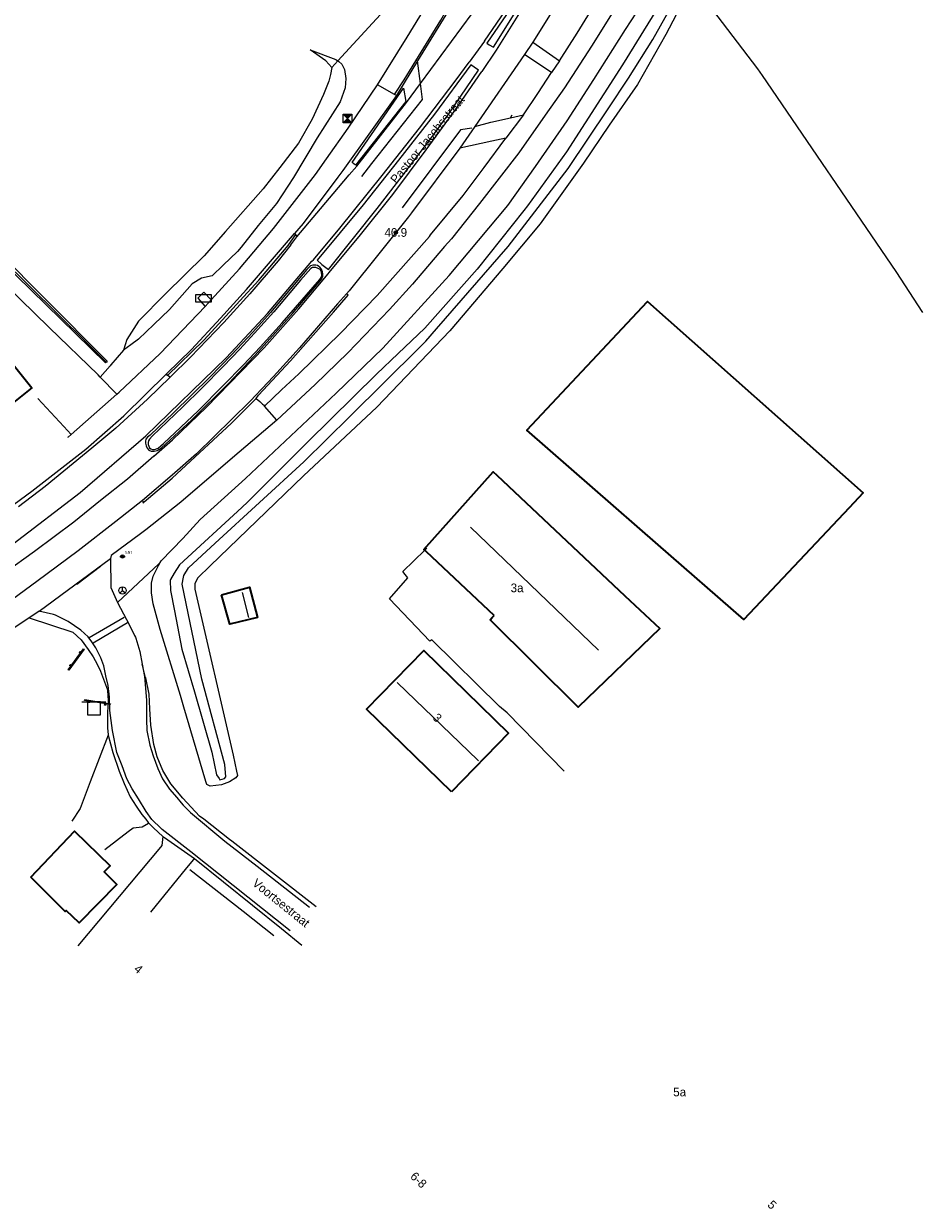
# Model space of a CAD drawing. Header units: metres. Extents: x 169249 to 194689, y 406250 to 412203.
# Tile 235 of 256: x 184541 to 184645, y 409859 to 409995. Entities that reach past the tile are written whole.
import ezdxf
from ezdxf.enums import TextEntityAlignment as Align

# ---------------------------------------------------------------- set-up
doc = ezdxf.new("R2010")
doc.units = ezdxf.units.M
doc.layers.get('0').update_dxf_attribs({"linetype": 'CONTINUOUS'})
for name, color, linetype, lineweight in [('BGT_NLCS_N264$0$B-WE-GW-TALUD_KRUIN-G', 252, 'CONTINUOUS', 18), ('BGT_NLCS_N264$0$B-WE-GW-TALUD_TEEN-G', 252, 'CONTINUOUS', 18), ('BGT_NLCS_N264$0$B-WE-GW-WATERGANG_INSTEEK-G', 252, 'CONTINUOUS', 18), ('BGT_NLCS_N264$0$B-WE-GW-WATERGANG_SLOOT_BODEM-G', 252, 'CONTINUOUS', 18), ('BGT_NLCS_N264$0$B-WE-IE-TERREINAFSCHEIDING_KUNSTMATIG_HEKWERK-G', 252, 'BGT_NLCS_N264$0$IE-TERREINAFSCHEIDING-KUNSTMATIG', 18), ('BGT_NLCS_N264$0$B-WE-IE-TERREINAFSCHEIDING_KUNSTMATIG_MUUR-G', 252, 'BGT_NLCS_N264$0$IE-TERREINAFSCHEIDING-KUNSTMATIG-DICHT', 18), ('BGT_NLCS_N264$0$B-WE-OG-TOPOGRAFIE_BEBOUWING-G', 252, 'CONTINUOUS', 35), ('BGT_NLCS_N264$0$B-WE-OG-TOPOGRAFIE_TERREIN_GROEN-GV', 252, 'CONTINUOUS', 18), ('BGT_NLCS_N264$0$B-WE-OG-TOPOGRAFIE_WATER-GV', 252, 'CONTINUOUS', 18), ('BGT_NLCS_N264$0$B-WE-OG-TOPOGRAFIE_WEG_BERM-GV', 252, 'CONTINUOUS', 18), ('BGT_NLCS_N264$0$B-WE-OG-TOPOGRAFIE_WEG_RIJWEG-GV', 252, 'CONTINUOUS', 18), ('BGT_NLCS_N264$0$B-WE-OG-TOPOGRAFIE_WEG_RIJWIELPAD-GV', 252, 'CONTINUOUS', 18), ('BGT_NLCS_N264$0$B-WE-OG-TOPOGRAFIE_WEG_VERHARD-G', 252, 'CONTINUOUS', 18), ('BGT_NLCS_N264$0$B-WE-VW-BEWEGWIJZERING_DRAAGCONSTRUCTIE-S', 252, 'CONTINUOUS', 25), ('BGT_NLCS_N264$0$B-WE-VW-VERKEERSTEKEN_BORD-S', 252, 'CONTINUOUS', 25), ('X-XX-AL-REFERENTIE-G', 7, 'CONTINUOUS', 18)]:
    doc.layers.add(name, color=color, linetype=linetype, lineweight=lineweight)
for name, color, linetype in [('BGT_NLCS_N264$0$B-WE-IE-MEUBILAIR_WEGMEUBILAIR-S', 252, 'CONTINUOUS'), ('BGT_NLCS_N264$0$B-WE-IE-TERREINAFSCHEIDING_KUNSTMATIG_HEKWERK_RASTER-G', 252, 'CONTINUOUS'), ('BGT_NLCS_N264$0$B-WE-KG-KADASTRAAL_NOK-G', 252, 'CONTINUOUS'), ('BGT_NLCS_N264$0$B-WE-OG-TOPOGRAFIE_WEG_RIJWEG-G', 252, 'CONTINUOUS'), ('BGT_NLCS_N264$0$B-WE-OG-TOPOGRAFIE_WEG_VERKEERSEILAND-GV', 252, 'CONTINUOUS'), ('BGT_NLCS_N264$0$B-WE-VW-MARKERING-G', 252, 'CONTINUOUS'), ('BGT_NLCS_N264$0$Label_Nummeraanduidingreeks', 252, 'CONTINUOUS'), ('BGT_NLCS_N264$0$Label_Openbareruimte', 252, 'CONTINUOUS'), ('BGT_NLCS_N264$0$Label_Puntobject', 252, 'CONTINUOUS')]:
    doc.layers.add(name, color=color, linetype=linetype)
doc.styles.add('BGT_NLCS_N264$0$NLCS-ISO', font='NLCS-ISO.ttf')
doc.styles.add('BGT_NLCS_N264$0$STANDARD', font='txt')
doc.linetypes.add('BGT_NLCS_N264$0$IE-TERREINAFSCHEIDING-KUNSTMATIG', pattern='A,4,[82,NLCS.SHX,S=0.75,R=90,X=0,Y=0],4,-2', length=10)
doc.linetypes.add('BGT_NLCS_N264$0$IE-TERREINAFSCHEIDING-KUNSTMATIG-DICHT', pattern='A,8,-1,[82,NLCS.SHX,S=0.75,R=90,X=0,Y=0],-1', length=10)

# ---------------------------------------------------------------- blocks, each defined once
blk = doc.blocks.new('BGT_NLCS_N264$0$SIE-WEG_SCHRIKHEK')
for points in [[(-1.125, 0), (-1.125, 0.1), (-1.5, 0.1), (-1.5, 0)], [(-0.375, 0), (-0.375, 0.1), (-0.75, 0.1), (-0.75, 0)], [(0.375, 0.1), (0, 0.1), (0, 0), (0.375, 0)], [(1.125, 0), (1.125, 0.1), (0.75, 0.1), (0.75, 0)]]:
    blk.add_hatch(color=0).paths.add_polyline_path(points)
at = {"color": 0}
for p, q in [((-1.125, 0), (-1.125, 0.1)), ((-0.75, 0), (-0.75, 0.1)), ((-0.375, 0), (-0.375, 0.1)), ((0, 0.1), (0, 0)), ((0.375, 0.1), (0.375, 0)), ((0.75, 0.1), (0.75, 0)), ((1.125, 0.1), (1.125, 0))]:
    blk.add_line(p, q, dxfattribs=at)
at = {"flags": 128}
for points in [[(-1.5, 0.1), (1.5, 0.1), (1.5, 0), (-1.5, 0)], [(-1.0125, 0.1), (-1.0125, 0.25), (-0.8625, 0.25), (-0.8625, 0.1)], [(0.8625, 0.1), (0.8625, 0.25), (1.0125, 0.25), (1.0125, 0.1)]]:
    blk.add_lwpolyline(points, close=True, dxfattribs=at)
blk = doc.blocks.new('BGT_NLCS_N264$0$SVW-VERKEERSTEKEN_BORD_ANWB-SO')
blk.add_line((-1.375, 0), (1.375, 0))
at = {"flags": 128}
blk.add_lwpolyline([(-0.75, 0), (-0.75, -1.5), (0.75, -1.5), (0.75, 0)], close=True, dxfattribs=at)
blk = doc.blocks.new('BGT_NLCS_N264$0$SIE-WEG_WEGWIJZER-SO')
for q in [(-0.29, -0.29), (0, 0.41), (0.29, -0.29)]:
    blk.add_line((0, 0), q)
blk.add_circle((0, 0), 0.413)
blk = doc.blocks.new('BGT_NLCS_N264$0$SIE-WEG_STRAATNAAMBORD_PAAL-SO')
blk.add_line((-0.3, 0), (0.3, 0))
for radius in [0.2, 0.0745]:
    blk.add_circle((0, 0), radius)
at = {"style": 'BGT_NLCS_N264$0$NLCS-ISO'}
blk.add_attdef('STRAATNAAMBORD', (0.28, 0.29), '', height=0.35, dxfattribs=at)
blk = doc.blocks.new('BGT_NLCS_N264$0$SKL-ET_OV_KAST_ALGEMEEN-SO')
for p, q in [((-0.91, 0.44), (0.84, 0.44)), ((-0.91, -0.43), (-0.91, 0.44)), ((0.84, 0.44), (0.84, -0.43)), ((0.84, -0.43), (-0.91, -0.43))]:
    blk.add_line(p, q)
blk = doc.blocks.new('BGT_NLCS_N264$0$SIE-WEG_CAMERA_SNELHEID-SO')
h = blk.add_hatch(color=256)
h.paths.add_polyline_path([(0.5, 0.5), (-0.5, 0.5), (0, 0)])
h.paths.add_polyline_path([(0, 0), (-0.5, -0.5), (0.5, -0.5)])
for p, q in [((-0.5, 0.5), (0.5, -0.5)), ((0.5, 0.5), (-0.5, -0.5))]:
    blk.add_line(p, q)
at = {"flags": 128}
blk.add_lwpolyline([(-0.5, 0.5), (0.5, 0.5), (0.5, -0.5), (-0.5, -0.5)], close=True, dxfattribs=at)
blk = doc.blocks.new('BGT_NLCS_N264$0$SIE-WEG_PAAL_ALGEMEEN_TYPE_02-SO')
at = {"ltscale": 0.5}
h = blk.add_hatch(color=256, dxfattribs=at)
h.paths.add_polyline_path([(0, 0), (0.1875, 0, 0.41421356), (0, 0.1875)])
h.paths.add_polyline_path([(0, -0.1875), (0, 0), (-0.1875, 0, 0.41421356)])
for p, q in [((-0.1875, 0), (0.1875, 0)), ((0, -0.1875), (0, 0.1875))]:
    blk.add_line(p, q, dxfattribs=at)
blk.add_circle((0, 0), 0.1875, dxfattribs=at)
blk = doc.blocks.new('BGT_NLCS_N264')
at = {"layer": 'BGT_NLCS_N264$0$B-WE-GW-TALUD_KRUIN-G'}
blk.add_polyline3d([(184574.09, 409992.14, 10.95), (184577.07, 409991.04, 11.08), (184577.29, 409990.87, 11.14)], dxfattribs=at)
at = {"layer": 'BGT_NLCS_N264$0$B-WE-GW-TALUD_TEEN-G'}
blk.add_polyline3d([(184576.6, 409990.12, 10.93), (184575.9, 409990.86, 10.95), (184574.09, 409992.14, 10.95)], dxfattribs=at)
at = {"layer": 'BGT_NLCS_N264$0$B-WE-GW-WATERGANG_INSTEEK-G'}
for points in [[(184623.46, 410009.75, 10.38), (184615.14, 409993.91, 10.64), (184611.89, 409988.14, 10.71), (184608.61, 409983.47, 10.71), (184605.65, 409979.08, 10.71), (184600.64, 409972.07, 10.68), (184596.35, 409966.91, 10.68), (184590.22, 409959.72, 10.74), (184581.79, 409950.91, 10.81), (184573.34, 409942.99, 10.84), (184562.59, 409932.63, 10.83), (184561.13, 409931.23, 10.82), (184560.79, 409930.57, 10.83), (184560.79, 409930.57, 10.83), (184560.8, 409929.94, 10.83), (184565.23, 409910.77, 10.81), (184565.6, 409908.92, 10.95), (184565.71, 409908.43, 10.95), (184565.55, 409908.15, 10.96), (184564.8, 409907.71, 10.98), (184563.86, 409907.35, 11.01), (184562.56, 409907.21, 11.07), (184562.18, 409907.4, 11.23), (184562.08, 409907.76, 11.21), (184559.55, 409916.32, 11.22), (184559.14, 409917.68, 11.22), (184556.8, 409925.26, 11.24), (184556.01, 409928.24, 11.25), (184555.82, 409929.49, 11.27), (184555.79, 409930.62, 11.23), (184555.98, 409931.44, 11.22), (184556.62, 409932.66, 11.22)], [(184556.62, 409932.66, 11.22), (184556.73, 409932.85, 11.22), (184556.81, 409933, 11.21)]]:
    blk.add_polyline3d(points, dxfattribs=at)
at = {"layer": 'BGT_NLCS_N264$0$B-WE-GW-WATERGANG_SLOOT_BODEM-G'}
blk.add_polyline3d([(184616, 409999.9, 9.43), (184610.16, 409990.41, 9.46), (184603.67, 409980.36, 9.45), (184599.17, 409974.16, 9.44), (184598.77, 409973.61, 9.44), (184593.38, 409966.86, 9.45), (184587.33, 409960.02, 9.49), (184584.26, 409957.1, 9.47), (184581.76, 409954.73, 9.46), (184573.84, 409946.94, 9.46), (184568.38, 409941.47, 9.5), (184566.91, 409940.01, 9.51), (184566.21, 409939.36, 9.51), (184559.02, 409932.75, 9.53), (184558.43, 409931.76, 9.53), (184557.99, 409931.03, 9.53), (184557.96, 409930.97, 9.53), (184557.96, 409930.92, 9.53), (184557.98, 409929.77, 9.53), (184558.44, 409927.43, 9.53), (184559.31, 409923.02, 9.53), (184560.75, 409918.08, 9.65), (184562.78, 409911.11, 9.82), (184563.32, 409908.51, 9.84), (184563.6, 409908.08, 9.87), (184563.69, 409907.94, 9.88), (184564.22, 409908.08, 9.88), (184564.37, 409908.28, 9.88), (184564.25, 409909.71, 9.88), (184561.6, 409919.56, 9.66), (184559.33, 409930.5, 9.62), (184559.48, 409931.31, 9.62), (184559.52, 409931.52, 9.62), (184560.07, 409932.39, 9.62), (184563.15, 409935.22, 9.59), (184573.39, 409944.62, 9.52), (184578.67, 409949.84, 9.52), (184586.67, 409957.76, 9.51), (184587.46, 409958.54, 9.51), (184588.69, 409959.96, 9.51), (184596.97, 409969.44, 9.51), (184603.89, 409978.47, 9.51), (184608.48, 409985.32, 9.47), (184610.82, 409988.86, 9.39), (184613.64, 409993.32, 9.39), (184617.19, 409999.68, 9.39)], dxfattribs=at)
at = {"layer": 'BGT_NLCS_N264$0$B-WE-IE-TERREINAFSCHEIDING_KUNSTMATIG_HEKWERK-G'}
blk.add_polyline3d([(184569.92, 409889.93, 11.15), (184566.37, 409892.73, 11.14), (184560.24, 409897.57, 11.13)], dxfattribs=at)
at = {"layer": 'BGT_NLCS_N264$0$B-WE-IE-TERREINAFSCHEIDING_KUNSTMATIG_HEKWERK_RASTER-G'}
blk.add_polyline3d([(184631.02, 410023.34, 10.39), (184624.98, 410011.28, 10.54), (184618.78, 409999.05, 10.59), (184625.73, 409989.96, 10.66), (184626.27, 409989.17, 10.67), (184641.7, 409966.58, 10.95), (184644.74, 409961.84, 11)], dxfattribs=at)
at = {"layer": 'BGT_NLCS_N264$0$B-WE-IE-TERREINAFSCHEIDING_KUNSTMATIG_MUUR-G'}
for points in [[(184550.6, 409956.13, 11.72), (184550.51, 409956.03, 11.75), (184533.32, 409972.79, 11.38), (184525.4, 409980.76, 11.24), (184524.71, 409981.45, 11.23)], [(184525.55, 409981.49, 11.08), (184550.13, 409956.78, 11.69), (184550.69, 409956.22, 11.7), (184550.6, 409956.13, 11.72)], [(184525.61, 409980.93, 13.82), (184531.34, 409975.21, 13.87), (184537.77, 409968.8, 13.92), (184538.49, 409968.09, 12.26), (184548.25, 409958.43, 12.21), (184550.58, 409956.13, 11.69)]]:
    blk.add_polyline3d(points, dxfattribs=at)
at = {"layer": 'BGT_NLCS_N264$0$B-WE-KG-KADASTRAAL_NOK-G'}
for p, q in [((184592.6, 409937.1, 19.95), (184607.36, 409922.9, 19.96)), ((184566.27, 409929.53, 13.52), (184567.01, 409926.65, 13.51))]:
    blk.add_line(p, q, dxfattribs=at)
blk.add_polyline3d([(184593.55, 409910.14, 18.37), (184593.43, 409910.25, 18.37), (184584.17, 409919.12, 18.3), (184584.15, 409919.15, 18.3)], dxfattribs=at)
at = {"layer": 'BGT_NLCS_N264$0$B-WE-OG-TOPOGRAFIE_BEBOUWING-G'}
for points in [[(184523.1, 409938.07, 15.72), (184516.85, 409945.91, 15.64), (184525.01, 409952.36, 15.62), (184521.68, 409956.5, 14.38), (184532.47, 409965.03, 14.41), (184535.81, 409960.85, 15.34), (184541.98, 409953.17, 15.69), (184523.1, 409938.07, 15.72)], [(184614.26, 409935.06, 14.56), (184599.1, 409948.26, 14.6), (184613.03, 409963.13, 14.44), (184637.92, 409941.03, 14.37), (184636.3, 409939.31, 14.39), (184624.16, 409926.43, 14.53), (184614.26, 409935.06, 14.56)], [(184587.33, 409934.42, 14.64), (184587.23, 409934.52, 14.64), (184595.23, 409943.46, 13.91), (184595.65, 409943.07, 13.91), (184610.43, 409929.18, 13.91), (184614.44, 409925.41, 13.91), (184605.02, 409916.32, 14.08), (184594.86, 409926.39, 14.1), (184595.12, 409926.65, 14.43), (184595.35, 409926.88, 14.72)], [(184595.35, 409926.88, 14.72), (184595.34, 409926.89, 14.72), (184587.52, 409934.24, 14.64), (184587.33, 409934.42, 14.64)], [(184563.89, 409929.27, 13.15), (184567.1, 409930.17, 13.09), (184568.03, 409926.65, 12.97), (184564.85, 409925.9, 13.06), (184563.89, 409929.27, 13.15)], [(184590.41, 409906.55, 14.74), (184580.59, 409916.1, 14.76), (184587.24, 409922.84, 14.76), (184596.98, 409913.31, 14.72), (184590.41, 409906.55, 14.74)], [(184541.88, 409896.71, 14.13), (184546.93, 409902.01, 14.11), (184551.04, 409898.01, 14.03), (184550.34, 409897.34, 14.01), (184551.79, 409895.87, 13.63), (184547.45, 409891.46, 13.67), (184545.96, 409892.86, 14.17), (184545.83, 409892.74, 14.19), (184541.88, 409896.71, 14.13)]]:
    blk.add_polyline3d(points, dxfattribs=at)
at = {"layer": 'BGT_NLCS_N264$0$B-WE-OG-TOPOGRAFIE_TERREIN_GROEN-GV'}
blk.add_polyline3d([(184542.83, 409927.4, 11.57), (184540.51, 409925.82, 11.59), (184538.71, 409924.68, 11.73), (184537.67, 409924.02, 11.73), (184537.18, 409923.71, 11.74), (184534.97, 409922.33, 11.75), (184532.85, 409921.02, 11.76), (184531.54, 409920.24, 11.77)], dxfattribs=at)
at = {"layer": 'BGT_NLCS_N264$0$B-WE-OG-TOPOGRAFIE_WATER-GV'}
blk.add_line((184556.65, 409932.86, 11.23), (184556.62, 409932.66, 10.44), dxfattribs=at)
at = {"layer": 'BGT_NLCS_N264$0$B-WE-OG-TOPOGRAFIE_WEG_BERM-GV'}
for p, q in [((184592.61, 410000.86, 11.46), (184586.51, 409990.88, 11.54)), ((184599.8, 409993.04, 11.59), (184602.87, 409990.89, 11.4)), ((184577.29, 409990.87, 11.14), (184576.6, 409990.12, 10.93)), ((184586.51, 409990.88, 11.54), (184584.06, 409986.86, 11.57)), ((184598.84, 409991.61, 11.59), (184593.12, 409983.31, 11.49)), ((184600.97, 409990.18, 11.48), (184598.84, 409991.61, 11.59)), ((184601.96, 409989.52, 11.43), (184600.97, 409990.18, 11.48)), ((184597.24, 409984.32, 11.46), (184597.42, 409984.66, 11.41)), ((184597.24, 409984.32, 11.46), (184598.71, 409984.65, 11.43)), ((184595.08, 409981.61, 11.47), (184591.39, 409980.8, 11.46)), ((184596.7, 409981.97, 11.43), (184595.08, 409981.61, 11.47)), ((184572.58, 409970.59, 11.63), (184576.76, 409975.52, 11.59)), ((184572.3, 409970.95, 11.71), (184572.46, 409970.86, 11.59)), ((184572.46, 409970.86, 11.59), (184572.58, 409970.59, 11.63)), ((184562.68, 409963.31, 11.81), (184561.84, 409964.18, 11.78)), ((184561.99, 409962.52, 11.81), (184562.68, 409963.31, 11.81)), ((184551.02, 409955.7, 11.61), (184549.88, 409954.4, 11.6)), ((184549.88, 409954.4, 11.6), (184551.82, 409952.41, 11.74)), ((184551.87, 409928.38, 11.56), (184556.65, 409932.86, 11.23))]:
    blk.add_line(p, q, dxfattribs=at)
for points in [[(184625.56, 410040.75, 11.48), (184620.42, 410030.46, 11.45), (184615.9, 410021.59, 11.56), (184613.55, 410017.19, 11.55), (184611.19, 410012.77, 11.55), (184611.02, 410012.49, 11.57), (184608.98, 410008.53, 11.6), (184607.36, 410005.58, 11.59), (184607.2, 410005.32, 11.59), (184605.27, 410002.04, 11.57), (184603.15, 409998.41, 11.59), (184599.8, 409993.04, 11.59)], [(184618.74, 410014.26, 11.22), (184617.74, 410012.27, 11.21), (184614.11, 410005.44, 11.32), (184611.38, 410000.52, 11.36), (184608.97, 409996.38, 11.35), (184606.57, 409992.55, 11.35), (184603.46, 409987.75, 11.35), (184601.23, 409984.59, 11.36), (184598.19, 409980.28, 11.37), (184593.66, 409974.43, 11.35), (184590.41, 409970.36, 11.39), (184589.62, 409969.45, 11.4), (184585.9, 409965.1, 11.41), (184583.26, 409962.18, 11.43), (184578.46, 409957.2, 11.43), (184574.68, 409953.53, 11.49), (184570.26, 409949.43, 11.39)], [(184556.81, 409933, 11.21), (184556.92, 409933.21, 11.21), (184559.42, 409935.78, 11.23), (184561.43, 409937.96, 11.23), (184566.63, 409942.69, 11.12), (184570.57, 409946.38, 11.15), (184577.1, 409952.55, 11.19), (184582.48, 409957.73, 11.23), (184590.13, 409966.12, 11.16), (184596.93, 409974.18, 11.19), (184600.1, 409978.69, 11.18), (184603.77, 409983.97, 11.16), (184606.82, 409988.74, 11.18), (184610.48, 409994.5, 11.1), (184614.4, 410000.52, 11.16), (184617.74, 410006.58, 11.1), (184620.11, 410011.8, 10.93), (184620.79, 410013.1, 10.93)], [(184602.87, 409990.89, 11.4), (184604.9, 409994.07, 11.44), (184607.86, 409998.91, 11.42), (184609.87, 410002.36, 11.43), (184610.49, 410003.52, 11.4), (184615.03, 410011.95, 11.17)], [(184586.84, 409988.26, 11.61), (184592.81, 409996.33, 11.61), (184595.05, 409999.67, 11.6), (184596.28, 410001.56, 11.6)], [(184583.57, 409997.67, 11.45), (184581.3, 409995.21, 11.34), (184577.29, 409990.87, 11.14)], [(184581.89, 409988.11, 11.6), (184585.31, 409993.62, 11.58), (184587.48, 409997.18, 11.54)], [(184577.29, 409990.87, 11.14), (184577.4, 409990.79, 11.16), (184577.77, 409990.51, 11.25), (184578.07, 409989.87, 11.36), (184578.23, 409988.85, 11.49), (184578.13, 409987.75, 11.59), (184577.57, 409986.16, 11.63), (184574.91, 409981.98, 11.47), (184572.18, 409977.4, 11.53), (184570.23, 409974.4, 11.61), (184568.12, 409971.89, 11.66), (184566.14, 409969.4, 11.68), (184565.74, 409968.9, 11.69), (184564.07, 409967.3, 11.67), (184562.79, 409966.07, 11.6), (184561.58, 409965.82, 11.58), (184560.5, 409965.15, 11.6), (184557.88, 409962.18, 11.68), (184556.06, 409960.46, 11.69), (184554.32, 409958.77, 11.68), (184553.41, 409958.11, 11.67), (184552.56, 409957.49, 11.63)], [(184576.6, 409990.12, 10.93), (184576.44, 409989.29, 10.89), (184576.27, 409988.54, 10.88), (184575.66, 409987, 10.87), (184574.35, 409984.14, 10.87), (184572.76, 409981.36, 10.87), (184570.62, 409978.57, 10.85), (184568.67, 409976.11, 10.84), (184564.33, 409971.18, 10.97), (184561.88, 409968.39, 11.04), (184557.41, 409963.99, 11.3), (184554.29, 409960.85, 11.48), (184552.94, 409958.74, 11.54), (184552.56, 409957.49, 11.63)], [(184598.71, 409984.65, 11.43), (184600.36, 409987.12, 11.43), (184601.96, 409989.52, 11.43)], [(184562.68, 409963.31, 11.81), (184565.95, 409966.9, 11.8), (184569.87, 409971.55, 11.76), (184574.73, 409977.76, 11.66), (184576, 409979.57, 11.66), (184578.49, 409983.1, 11.64), (184581.89, 409988.11, 11.6)], [(184576.76, 409975.52, 11.59), (184578.62, 409977.72, 11.6), (184579.49, 409978.74, 11.6), (184585.23, 409986.08, 11.61), (184586.84, 409988.26, 11.61)], [(184584.06, 409986.86, 11.57), (184577.89, 409978.23, 11.59), (184577.32, 409977.44, 11.59), (184573.3, 409972.11, 11.63), (184572.3, 409970.95, 11.71)], [(184593.12, 409983.31, 11.49), (184594.94, 409983.79, 11.49), (184597.24, 409984.32, 11.46)], [(184568.84, 409951.05, 11.43), (184570.81, 409952.91, 11.57), (184572.82, 409954.77, 11.56), (184577.6, 409959.46, 11.5), (184581.83, 409963.8, 11.49), (184587.86, 409970.63, 11.45), (184588.01, 409970.82, 11.45), (184591.75, 409975.34, 11.45), (184594.18, 409978.59, 11.43), (184596.7, 409981.97, 11.43)], [(184591.39, 409980.8, 11.46), (184585.81, 409973.36, 11.59), (184585.45, 409972.9, 11.59), (184578.61, 409964.35, 11.58), (184578.32, 409963.98, 11.58)], [(184578.32, 409963.98, 11.58), (184577.28, 409962.85, 11.61), (184572.88, 409957.76, 11.59), (184569.88, 409954.45, 11.61), (184567.17, 409951.62, 11.59), (184565.06, 409949.54, 11.58), (184560.98, 409945.54, 11.62), (184558.18, 409943.07, 11.62), (184554.76, 409940.17, 11.61)], [(184561.84, 409964.18, 11.78), (184561.13, 409963.49, 11.78), (184561.99, 409962.52, 11.81)], [(184567.87, 409951.94, 11.49), (184568.14, 409952.31, 11.65), (184571.83, 409956.27, 11.66), (184576.79, 409961.9, 11.66), (184578.49, 409963.86, 11.65), (184578.32, 409963.98, 11.58)], [(184551.82, 409952.41, 11.74), (184552.08, 409952.66, 11.74), (184556.79, 409957.1, 11.75), (184561.99, 409962.52, 11.81)], [(184552.56, 409957.49, 11.63), (184551.1, 409955.8, 11.61), (184551.02, 409955.7, 11.61)], [(184554.76, 409940.17, 11.61), (184554.83, 409939.91, 11.64), (184554.83, 409939.84, 11.64), (184554.95, 409939.99, 11.7), (184558.18, 409942.74, 11.7), (184565.04, 409949.07, 11.66), (184567.87, 409951.94, 11.49)], [(184567.87, 409951.94, 11.49), (184568.32, 409951.59, 11.46), (184568.61, 409951.29, 11.46)], [(184568.61, 409951.29, 11.46), (184568.71, 409951.19, 11.46), (184568.84, 409951.05, 11.43)], [(184570.26, 409949.43, 11.39), (184565.13, 409945.07, 11.5), (184559.19, 409939.96, 11.54), (184555.13, 409936.78, 11.53), (184554.52, 409936.33, 11.53), (184551.14, 409933.82, 11.54), (184551.07, 409933.48, 11.54)], [(184551.07, 409933.48, 11.54), (184551.11, 409930.12, 11.57), (184551.87, 409928.38, 11.56)], [(184556.65, 409932.86, 11.23), (184556.7, 409932.9, 11.22), (184556.81, 409933, 11.21)]]:
    blk.add_polyline3d(points, dxfattribs=at)
at = {"layer": 'BGT_NLCS_N264$0$B-WE-OG-TOPOGRAFIE_WEG_RIJWEG-G'}
for points in [[(184551.87, 409928.38, 11.56), (184553.27, 409925.76, 11.52), (184553.85, 409924.58, 11.51), (184553.94, 409924.41, 11.51), (184553.98, 409924.28, 11.51), (184554.44, 409922.73, 11.51), (184554.72, 409921.28, 11.51)], [(184571.82, 409890.53, 11.25), (184560.35, 409899.62, 11.24), (184557.03, 409902.22, 11.27), (184556.98, 409902.26, 11.28), (184556.91, 409902.31, 11.29), (184555.86, 409903.38, 11.28), (184555.18, 409904.29, 11.28), (184554.29, 409905.73, 11.28), (184553.57, 409906.9, 11.28), (184552.96, 409908.06, 11.27), (184552.4, 409909.55, 11.29), (184551.82, 409911.08, 11.29), (184551.31, 409913.62, 11.32), (184551.01, 409915.94, 11.37), (184550.95, 409917.47, 11.39), (184550.8, 409918.82, 11.42), (184550.55, 409919.93, 11.42), (184550.29, 409921.08, 11.45), (184549.97, 409922, 11.45), (184549.39, 409923.17, 11.49), (184548.91, 409923.85, 11.5), (184548.5, 409924.43, 11.5), (184547.65, 409925.22, 11.51), (184546.93, 409925.7, 11.51), (184546.2, 409926.19, 11.52), (184545.02, 409926.78, 11.54), (184544.74, 409926.93, 11.54), (184544.48, 409926.99, 11.55), (184542.82, 409927.39, 11.57)], [(184554.72, 409921.28, 11.51), (184554.99, 409919.84, 11.51), (184555.21, 409917.14, 11.45), (184555.22, 409914.89, 11.41), (184555.27, 409913.61, 11.41), (184555.6, 409911.93, 11.41), (184555.99, 409910.71, 11.39), (184556.53, 409909.23, 11.39), (184557.09, 409908.07, 11.38), (184557.89, 409906.87, 11.38), (184558.71, 409905.9, 11.38), (184559.22, 409905.3, 11.37), (184559.44, 409905.03, 11.37), (184560.31, 409904.16, 11.36), (184564.26, 409900.88, 11.26), (184567.98, 409897.98, 11.26), (184574.05, 409893.24, 11.27)]]:
    blk.add_polyline3d(points, dxfattribs=at)
at = {"layer": 'BGT_NLCS_N264$0$B-WE-OG-TOPOGRAFIE_WEG_RIJWEG-GV'}
for points in [[(184571.86, 409969.66, 11.64), (184570.42, 409967.81, 11.64), (184567.14, 409964.01, 11.64), (184564.16, 409960.71, 11.63), (184560.3, 409956.68, 11.64), (184557.96, 409954.37, 11.64)], [(184557.96, 409954.37, 11.64), (184555.33, 409951.84, 11.64), (184551.69, 409948.51, 11.64), (184548.93, 409946.2, 11.61), (184543.54, 409941.79, 11.62), (184540.45, 409939.41, 11.62)]]:
    blk.add_polyline3d(points, dxfattribs=at)
at = {"layer": 'BGT_NLCS_N264$0$B-WE-OG-TOPOGRAFIE_WEG_RIJWIELPAD-GV'}
for p, q in [((184599.8, 409993.04, 11.59), (184598.84, 409991.61, 11.59)), ((184602.87, 409990.89, 11.4), (184601.96, 409989.52, 11.43)), ((184583.84, 409986.99, 11.57), (184581.89, 409988.11, 11.6)), ((184584.06, 409986.86, 11.57), (184583.84, 409986.99, 11.57)), ((184598.71, 409984.65, 11.43), (184596.7, 409981.97, 11.43)), ((184593.12, 409983.31, 11.49), (184591.39, 409980.8, 11.46)), ((184571.86, 409969.66, 11.64), (184572.58, 409970.59, 11.63)), ((184557.65, 409954.58, 11.7), (184557.53, 409954.78, 11.76)), ((184557.96, 409954.37, 11.64), (184557.65, 409954.58, 11.7)), ((184551.82, 409952.41, 11.74), (184546.53, 409947.77, 11.75)), ((184570.26, 409949.43, 11.39), (184568.84, 409951.05, 11.43)), ((184542.83, 409927.4, 11.57), (184551.07, 409933.48, 11.54))]:
    blk.add_line(p, q, dxfattribs=at)
for points in [[(184583.84, 409986.99, 11.57), (184584.94, 409988.7, 11.56), (184589.18, 409995.58, 11.51), (184592.4, 410001.26, 11.5), (184597.95, 410012.03, 11.42), (184603.12, 410023.09, 11.41), (184604.52, 410026.1, 11.4), (184608.03, 410033.5, 11.32), (184612.23, 410042.38, 11.36), (184615.34, 410049.13, 11.37), (184620.45, 410059.81, 11.39), (184623.47, 410066.43, 11.4)], [(184557.53, 409954.78, 11.76), (184560.4, 409957.58, 11.75), (184563.78, 409961.18, 11.76), (184566.78, 409964.51, 11.77), (184570.68, 409969.07, 11.74), (184572.3, 409970.95, 11.71)], [(184557.65, 409954.58, 11.7), (184561.85, 409958.65, 11.74), (184563.56, 409960.52, 11.72), (184566, 409963.18, 11.73), (184568.19, 409965.56, 11.72), (184571.58, 409969.56, 11.72), (184572.46, 409970.86, 11.59)], [(184539.97, 409939.74, 11.74), (184542.01, 409941.22, 11.73), (184548.23, 409946.07, 11.71), (184552.61, 409949.94, 11.71), (184557.53, 409954.78, 11.76)], [(184546.53, 409947.77, 11.75), (184546.17, 409947.46, 11.75), (184546.12, 409947.41, 11.75)], [(184554.76, 409940.17, 11.61), (184551.67, 409937.73, 11.62), (184547.34, 409934.34, 11.6), (184542.57, 409930.8, 11.62), (184538.33, 409927.72, 11.61), (184536.25, 409926.33, 11.56), (184535.39, 409925.78, 11.69)]]:
    blk.add_polyline3d(points, dxfattribs=at)
at = {"layer": 'BGT_NLCS_N264$0$B-WE-OG-TOPOGRAFIE_WEG_VERHARD-G'}
for p, q in [((184587.33, 409934.42, 11.52), (184587.56, 409934.65, 11.53)), ((184554.72, 409921.28, 11.51), (184554.71, 409921.28, 11.51))]:
    blk.add_line(p, q, dxfattribs=at)
for points in [[(184549.88, 409954.4, 11.6), (184549.65, 409954.64, 11.58), (184544.01, 409960.1, 11.64), (184537.27, 409966.65, 11.64)], [(184542.69, 409951.94, 11.69), (184545.67, 409948.7, 11.74), (184546.53, 409947.77, 11.75)], [(184603.4, 409908.94, 11.31), (184596.83, 409915.66, 11.63), (184595.96, 409916.41, 11.67), (184588.13, 409924.09, 11.76), (184587.92, 409923.93, 11.77), (184583.25, 409928.83, 11.47), (184585.38, 409931.22, 11.5), (184585.06, 409931.62, 11.49), (184584.8, 409931.95, 11.49), (184587.33, 409934.42, 11.52)], [(184541.67, 409926.61, 11.58), (184546.74, 409924.97, 11.48), (184547.68, 409924.07, 11.49), (184548.48, 409922.98, 11.48), (184549.07, 409922.11, 11.48), (184549.52, 409921.28, 11.48), (184549.92, 409920.48, 11.49), (184550.72, 409918.3, 11.49), (184550.73, 409918.29, 11.49), (184550.73, 409918.26, 11.49), (184550.79, 409917.1, 11.45), (184550.73, 409915.72, 11.42), (184550.72, 409914.82, 11.42), (184550.73, 409913.85, 11.42), (184550.76, 409913.58, 11.39), (184550.81, 409913.08, 11.35)], [(184574.79, 409893.29, 11.26), (184565.08, 409900.86, 11.26), (184564.8, 409901.07, 11.26), (184561.83, 409903.39, 11.28), (184561.36, 409903.75, 11.28), (184559.42, 409905.81, 11.32), (184558.03, 409907.48, 11.34), (184557.1, 409909.03, 11.35), (184556.47, 409910.59, 11.34), (184556.08, 409912.03, 11.35), (184555.72, 409914.23, 11.37), (184555.6, 409916.12, 11.39), (184555.52, 409917.8, 11.39), (184555.13, 409919.71, 11.41), (184555.12, 409919.75, 11.42), (184554.72, 409921.28, 11.51)], [(184550.81, 409913.08, 11.35), (184548.74, 409907.69, 11.45), (184547.56, 409904.62, 11.51), (184546.62, 409903.17, 11.51)], [(184550.81, 409913.08, 11.35), (184551.35, 409911.1, 11.36), (184552.09, 409908.94, 11.34), (184552.66, 409907.53, 11.34), (184553.35, 409905.98, 11.32), (184554.03, 409904.9, 11.3), (184554.69, 409903.92, 11.3), (184555.13, 409903.39, 11.3), (184555.42, 409903.01, 11.3), (184556.02, 409902.39, 11.3), (184557.12, 409901.39, 11.3)], [(184555.47, 409902.89, 11.28), (184554.72, 409902.47, 11.34), (184553.7, 409902.37, 11.34), (184553.12, 409901.94, 11.34), (184550.4, 409899.87, 11.35)], [(184557.12, 409901.39, 11.3), (184557.01, 409900.36, 11.34), (184556.86, 409900.17, 11.35), (184547.31, 409888.77, 11.52)], [(184557.12, 409901.39, 11.3), (184557.29, 409901.27, 11.29), (184558.06, 409900.74, 11.29), (184560.75, 409898.87, 11.25)], [(184560.75, 409898.87, 11.25), (184560.63, 409898.73, 11.26), (184559.86, 409897.78, 11.29), (184555.7, 409892.68, 11.48)], [(184560.75, 409898.87, 11.25), (184570.82, 409890.77, 11.23), (184573.16, 409888.88, 11.22)]]:
    blk.add_polyline3d(points, dxfattribs=at)
at = {"layer": 'BGT_NLCS_N264$0$B-WE-OG-TOPOGRAFIE_WEG_VERKEERSEILAND-GV'}
for points in [[(184575.4, 409966.85, 11.72), (184575.21, 409967.08, 11.72), (184575.12, 409967.14, 11.72), (184574.97, 409967.25, 11.71), (184574.76, 409967.32, 11.71), (184574.43, 409967.29, 11.71), (184574.16, 409967.22, 11.7), (184573.72, 409966.82, 11.69), (184569.52, 409961.86, 11.72), (184567.48, 409959.59, 11.71), (184565.02, 409956.96, 11.7), (184562.53, 409954.39, 11.7), (184558.35, 409950.29, 11.68), (184555.64, 409947.71, 11.71), (184555.35, 409947.48, 11.73), (184555.16, 409947.23, 11.73), (184555.12, 409947.01, 11.73), (184555.12, 409946.78, 11.73), (184555.19, 409946.47, 11.72), (184555.32, 409946.2, 11.72), (184555.51, 409945.96, 11.72), (184555.76, 409945.84, 11.71), (184556.11, 409945.84, 11.71), (184556.47, 409945.93, 11.72), (184556.9, 409946.18, 11.71), (184560.45, 409949.48, 11.69), (184564.73, 409953.7, 11.67), (184568.15, 409957.33, 11.7), (184572.09, 409961.73, 11.7), (184575.47, 409965.74, 11.72), (184575.57, 409966.05, 11.72), (184575.58, 409966.25, 11.72), (184575.52, 409966.55, 11.72), (184575.4, 409966.85, 11.72)], [(184574.17, 409966.92, 11.86), (184573, 409965.58, 11.83), (184569.92, 409961.94, 11.83), (184567.69, 409959.45, 11.82), (184566.01, 409957.63, 11.82), (184564.12, 409955.66, 11.82), (184561.61, 409953.11, 11.82), (184559.42, 409950.98, 11.82), (184555.89, 409947.58, 11.85), (184555.59, 409947.25, 11.86), (184555.47, 409947.06, 11.86), (184555.43, 409946.85, 11.86), (184555.42, 409946.62, 11.86), (184555.48, 409946.42, 11.87), (184555.59, 409946.23, 11.87), (184555.72, 409946.12, 11.87), (184555.92, 409946.06, 11.87), (184556.14, 409946.05, 11.86), (184556.58, 409946.18, 11.85), (184557.2, 409946.75, 11.85), (184561.17, 409950.52, 11.85), (184564.09, 409953.42, 11.85), (184566.42, 409955.8, 11.85), (184568.33, 409957.86, 11.85), (184570.89, 409960.67, 11.84), (184575.21, 409965.66, 11.87), (184575.36, 409965.9, 11.87), (184575.44, 409966.12, 11.87), (184575.4, 409966.54, 11.88), (184575.26, 409966.79, 11.88), (184575.04, 409966.93, 11.89), (184574.75, 409967.04, 11.88), (184574.39, 409967.02, 11.87), (184574.17, 409966.92, 11.86)]]:
    blk.add_polyline3d(points, dxfattribs=at)
at = {"layer": 'BGT_NLCS_N264$0$B-WE-VW-MARKERING-G', "linetype": 'Continuous'}
for p, q in [((184594.21, 409993.15, 11.65), (184592.44, 409990.71, 11.62)), ((184595.58, 409992.11, 11.59), (184593.92, 409989.64, 11.57)), ((184547.18, 409930.49, 11.57), (184549.93, 409932.57, 11.55))]:
    blk.add_line(p, q, dxfattribs=at)
at = {"layer": 'BGT_NLCS_N264$0$B-WE-VW-MARKERING-G'}
for p, q in [((184586.51, 409990.88, 11.46), (184586.51, 409990.91, 11.46)), ((184586.84, 409988.26, 11.53), (184586.51, 409990.88, 11.46)), ((184548.63, 409924.36, 11.52), (184552.65, 409926.72, 11.47)), ((184553.02, 409926.03, 11.48), (184549.07, 409923.72, 11.5))]:
    blk.add_line(p, q, dxfattribs=at)
for points in [[(184594.21, 409993.15, 11.65), (184597.07, 409997.3, 11.59), (184600.29, 410002.09, 11.63), (184602.92, 410006.3, 11.59), (184605.6, 410010.85, 11.62), (184607.25, 410013.76, 11.63), (184608.4, 410015.94, 11.61)], [(184609.02, 410015.58, 11.63), (184608.02, 410013.6, 11.64), (184606.06, 410009.96, 11.61), (184603.4, 410005.18, 11.56), (184600.59, 410000.32, 11.61), (184598.08, 409996.12, 11.57), (184595.58, 409992.11, 11.59)], [(184605.79, 410010.32, 11.61), (184602.16, 410004.39, 11.64), (184601.72, 410003.72, 11.64), (184598.12, 409998.23, 11.65), (184594.51, 409992.91, 11.62), (184594.78, 409992.74, 11.62), (184595.27, 409992.44, 11.63), (184598.04, 409996.89, 11.59), (184602.13, 410003.72, 11.57), (184605.79, 410010.32, 11.61)], [(184555.13, 409947.61, 11.68), (184564.42, 409956.62, 11.7), (184569.17, 409961.74, 11.7), (184574.32, 409967.75, 11.68), (184574.48, 409967.94, 11.68), (184577.53, 409971.59, 11.59), (184582.43, 409977.65, 11.62), (184586.73, 409983.1, 11.62), (184590.97, 409988.68, 11.61), (184592.44, 409990.71, 11.62)], [(184556.08, 409945.26, 11.68), (184558.22, 409947.16, 11.68), (184562.16, 409950.94, 11.69), (184568.81, 409957.76, 11.69), (184572.79, 409962.27, 11.69), (184576.18, 409966.31, 11.69), (184576.32, 409966.47, 11.7), (184579.9, 409970.79, 11.59), (184583.64, 409975.47, 11.62), (184587.51, 409980.6, 11.61), (184590.83, 409985.18, 11.58), (184593.92, 409989.64, 11.57)], [(184593.55, 409989.81, 11.59), (184593.04, 409990.15, 11.6), (184592.63, 409990.41, 11.61), (184588.45, 409984.74, 11.61), (184584.3, 409979.4, 11.59), (184580.21, 409974.28, 11.59), (184574.9, 409967.87, 11.66), (184575.47, 409967.4, 11.66), (184576.22, 409966.79, 11.65), (184581.85, 409973.86, 11.57), (184584.74, 409977.56, 11.61), (184588.16, 409982.08, 11.59), (184590.09, 409984.78, 11.61), (184593.55, 409989.81, 11.59)], [(184580.06, 409977.52, 11.56), (184581.23, 409979.02, 11.56), (184587.07, 409986.43, 11.58), (184586.84, 409988.26, 11.53)], [(184578.95, 409979.16, 11.6), (184584.88, 409987.74, 11.53), (184585.14, 409986.19, 11.59), (184579.33, 409978.85, 11.59), (184578.95, 409979.16, 11.6)], [(184592.78, 409983.11, 11.52), (184591.45, 409982.9, 11.5), (184584.73, 409973.9, 11.61)]]:
    blk.add_polyline3d(points, dxfattribs=at)
at = {"layer": 'BGT_NLCS_N264$0$B-WE-VW-MARKERING-G', "linetype": 'Continuous'}
for points in [[(184530.3, 409928.83, 11.68), (184533.18, 409930.69, 11.66), (184534.61, 409931.61, 11.65), (184539.85, 409935.16, 11.66), (184547.57, 409941.09, 11.67), (184555.13, 409947.61, 11.68)], [(184556.08, 409945.26, 11.68), (184553.03, 409942.63, 11.69), (184549.92, 409940.15, 11.64), (184546.85, 409937.65, 11.66), (184542.31, 409934.26, 11.66), (184538.87, 409931.81, 11.66), (184535.58, 409929.61, 11.69), (184534.62, 409928.94, 11.68), (184534.62, 409928.94, 11.68)]]:
    blk.add_polyline3d(points, dxfattribs=at)
at = {"layer": 'BGT_NLCS_N264$0$B-WE-IE-MEUBILAIR_WEGMEUBILAIR-S', "color": 7}
for name, p in [('BGT_NLCS_N264$0$SIE-WEG_CAMERA_SNELHEID-SO', (184578.4, 409984.21, 11.49)), ('BGT_NLCS_N264$0$SIE-WEG_PAAL_ALGEMEEN_TYPE_02-SO', (184583.99, 409971.08, 11.56)), ('BGT_NLCS_N264$0$SKL-ET_OV_KAST_ALGEMEEN-SO', (184561.84, 409963.47, 11.71))]:
    blk.add_blockref(name, p, dxfattribs=at)
at = {"layer": 'BGT_NLCS_N264$0$B-WE-VW-BEWEGWIJZERING_DRAAGCONSTRUCTIE-S', "color": 7}
blk.add_blockref('BGT_NLCS_N264$0$SIE-WEG_WEGWIJZER-SO', (184552.46, 409929.78, 11.5), dxfattribs=at)
at = {"layer": 'BGT_NLCS_N264$0$B-WE-VW-VERKEERSTEKEN_BORD-S', "color": 7}
blk.add_blockref('BGT_NLCS_N264$0$SIE-WEG_STRAATNAAMBORD_PAAL-SO', (184552.45, 409933.71, 11.54), dxfattribs=at).add_auto_attribs({'STRAATNAAMBORD': 'SN1'})
for p, rotation in [((184547.16, 409921.79, 11.45), 53.81570438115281), ((184549.58, 409916.95, 11.4), 170.7358979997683)]:
    blk.add_blockref('BGT_NLCS_N264$0$SIE-WEG_SCHRIKHEK', p, dxfattribs=dict(at, rotation=rotation))
blk.add_blockref('BGT_NLCS_N264$0$SVW-VERKEERSTEKEN_BORD_ANWB-SO', (184549.15, 409916.93, 11.38), dxfattribs=at)
at = {"layer": 'BGT_NLCS_N264$0$Label_Nummeraanduidingreeks', "color": 7, "lineweight": 18, "style": 'BGT_NLCS_N264$0$STANDARD'}
for s, p in [('3a', (184597.98, 409930.08)), ('5a', (184616.74, 409871.92))]:
    blk.add_text(s, height=1, dxfattribs=at).set_placement(p, align=Align.MIDDLE)
for s, rotation, p in [('3', -44, (184588.79, 409915.1)), ('4', -40, (184554.3, 409886.11)), ('6-8', -43.9, (184586.62, 409861.78)), ('5', -44.5, (184627.41, 409858.91))]:
    blk.add_text(s, height=1, rotation=rotation, dxfattribs=at).set_placement(p, align=Align.MIDDLE)
at = {"layer": 'BGT_NLCS_N264$0$Label_Openbareruimte', "color": 252, "lineweight": 18, "style": 'BGT_NLCS_N264$0$STANDARD'}
for s, rotation, p in [('Pastoor Jacobsstraat', 50.7227, (184587.62, 409981.82)), ('Voortsestraat', -38.8298, (184570.76, 409893.74))]:
    blk.add_text(s, height=1, rotation=rotation, dxfattribs=at).set_placement(p, align=Align.MIDDLE)
at = {"layer": 'BGT_NLCS_N264$0$Label_Puntobject', "lineweight": 18, "style": 'BGT_NLCS_N264$0$STANDARD'}
blk.add_text('40.9', height=1, dxfattribs=at).set_placement((184583.99, 409971.08, 11.56), align=Align.MIDDLE)

msp = doc.modelspace()

# ---------------------------------------------------------------- block references
at = {"layer": 'X-XX-AL-REFERENTIE-G'}
msp.add_blockref('BGT_NLCS_N264', (0, 0), dxfattribs=at)

doc.saveas('drawing.dxf')
